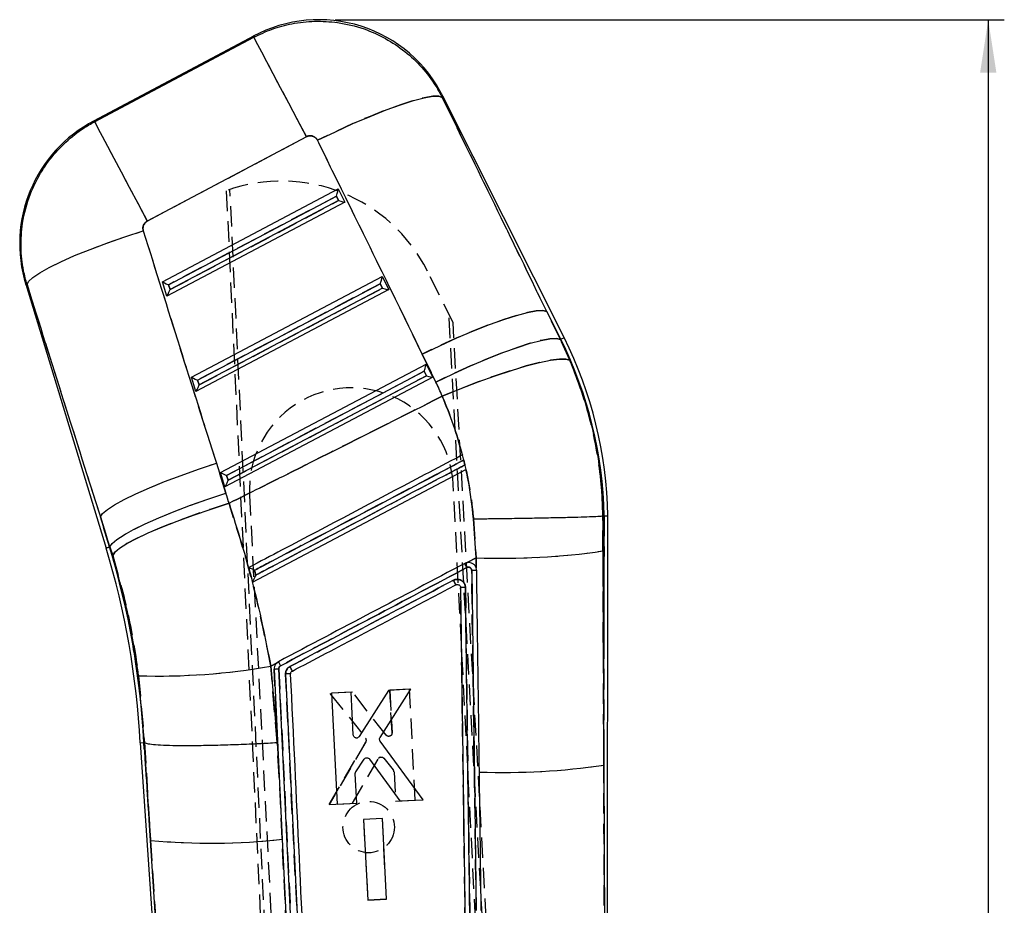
# Model space of a CAD drawing. Extents: x 37 to 375, y 36 to 279.
# Tile 7 of 16: x 111 to 172, y 223 to 278. Entities that reach past the tile are written whole.
import ezdxf

# ---------------------------------------------------------------- set-up
doc = ezdxf.new("R2010")
doc.units = 0
doc.linetypes.add('HIDDEN', pattern=[1.905, 1.27, -0.635])
doc.layers.get('0').update_dxf_attribs({"linetype": 'CONTINUOUS'})
doc.styles.add('SLDTEXTSTYLE0', font='TXT', dxfattribs={"width": 0.75})
doc.dimstyles.new('SLDDIMSTYLE0', dxfattribs={"dimtxt": 3.5, "dimasz": 3.302, "dimexe": 0, "dimexo": 0.0625, "dimgap": 0.875, "dimtad": 1, "dimdec": 0, "dimrnd": 1e-09, "dimzin": 12, "dimtxsty": 'SLDTEXTSTYLE0', "dimsah": 1, "dimcen": 0.09, "dimazin": 3, "dimtfac": 1, "dimtdec": 0, "dimtofl": 0, "dimtmove": 0, "dimatfit": 3, "dimtolj": 1, "dimtzin": 12})

# ---------------------------------------------------------------- blocks, each defined once
blk = doc.blocks.new('_D')
at = {"color": 179, "linetype": 'CONTINUOUS'}
for p, q in [((130.609, 278.5), (172.266, 278.5)), ((171.266, 278.5), (171.266, 71.087)), ((142.261, 71.087), (172.266, 71.087))]:
    blk.add_line(p, q, dxfattribs=at)
for points in [[(171.266, 278.5), (170.758, 275.198), (171.774, 275.198)], [(171.266, 71.087), (171.774, 74.389), (170.758, 74.389)]]:
    blk.add_solid(points, dxfattribs=at)
at = {"color": 179, "linetype": 'CONTINUOUS', "insert": (166.754, 187.196, 0.1), "char_height": 3.5, "attachment_point": 1, "rotation": 90, "style": 'SLDTEXTSTYLE0'}
blk.add_mtext('207', dxfattribs=at)

msp = doc.modelspace()

# ---------------------------------------------------------------- linework, layer by layer
at = {"color": 7, "linetype": 'CONTINUOUS'}
for p, q in [((125.56661, 277.493878), (115.565064, 272.189109)), ((115.638749, 272.151916), (125.545939, 277.406646)), ((144.860165, 258.727027), (137.319124, 273.743836)), ((128.825423, 271.223558), (118.918233, 265.968828)), ((119.864458, 262.204988), (130.80722, 267.971574)), ((130.80722, 267.971574), (131.218419, 267.15274)), ((120.24748, 262.0192), (130.692535, 267.523511)), ((130.831853, 267.246081), (120.339569, 261.716886)), ((130.692535, 267.523511), (130.831853, 267.246081)), ((131.218419, 267.15274), (120.136261, 261.312692)), ((121.671315, 256.273298), (133.540735, 262.528209)), ((133.540735, 262.528209), (133.951934, 261.709361)), ((111.354521, 262.053339), (116.354921, 245.637624)), ((120.136261, 261.312692), (119.864458, 262.204988)), ((120.339569, 261.716886), (120.24748, 262.0192)), ((133.951934, 261.709361), (121.943118, 255.380986)), ((122.054337, 256.08751), (133.42605, 262.080146)), ((133.565368, 261.802716), (122.146426, 255.785195)), ((133.42605, 262.080146), (133.565368, 261.802716)), ((143.784108, 260.353429), (144.63215, 258.612527)), ((144.653069, 258.623032), (143.784108, 260.353429)), ((144.653069, 258.623032), (144.63215, 258.612527)), ((144.63215, 258.612527), (145.223826, 257.319493)), ((136.882267, 255.964814), (136.034225, 257.705717)), ((123.478171, 250.341593), (136.27425, 257.08483)), ((136.27425, 257.08483), (136.68545, 256.265996)), ((121.943118, 255.380986), (121.671315, 256.273298)), ((136.68545, 256.265996), (123.749974, 249.449296)), ((123.861194, 250.155805), (136.159566, 256.636767)), ((136.298883, 256.359337), (123.953283, 249.85349)), ((136.159566, 256.636767), (136.298883, 256.359337)), ((122.146426, 255.785195), (122.054337, 256.08751)), ((138.542861, 251.434876), (138.539038, 251.432864)), ((138.765122, 250.518618), (138.542861, 251.434876)), ((123.224885, 250.911711), (123.815826, 249.05142)), ((138.692828, 250.80776), (138.619924, 251.112921)), ((123.749974, 249.449296), (123.478171, 250.341593)), ((123.953283, 249.85349), (123.861194, 250.155805)), ((125.47155, 243.516101), (138.758829, 250.51531)), ((138.758829, 250.51531), (138.765122, 250.518618)), ((138.765122, 250.518618), (138.763188, 250.517605)), ((147.282576, 247.641025), (147.282398, 247.64101)), ((147.282398, 247.64101), (147.286542, 245.45431)), ((147.351898, 247.641562), (147.282576, 247.641025)), ((147.336008, 232.135086), (147.351898, 247.641562)), ((147.53335, 198.565884), (147.583643, 247.64335)), ((116.598827, 245.711921), (116.007886, 247.572197)), ((116.007886, 247.572197), (116.576608, 245.705156)), ((139.390487, 245.025708), (139.22513, 247.455103)), ((116.576608, 245.705156), (116.598827, 245.711921)), ((116.768591, 245.170562), (116.598827, 245.711921)), ((147.286542, 245.45431), (147.336008, 232.135086)), ((138.828917, 244.72983), (138.682244, 244.679643)), ((139.390487, 245.025708), (138.828917, 244.72983)), ((139.390854, 244.416608), (139.390487, 245.025708)), ((139.114659, 244.249745), (139.400047, 223.097658)), ((139.390854, 244.416608), (139.377586, 244.447215)), ((139.426199, 244.238137), (139.390854, 244.416608)), ((138.425473, 243.171258), (138.959605, 202.970987)), ((126.956672, 238.473458), (126.607989, 238.289667)), ((126.607989, 238.289667), (127.006816, 233.541472)), ((126.814595, 238.097428), (127.131485, 231.448753)), ((128.578878, 207.357383), (127.111023, 238.129554)), ((127.533237, 237.80304), (129.217934, 202.465592)), ((118.742096, 233.535377), (118.382254, 237.69374)), ((131.606577, 236.66784), (130.38199, 236.605151)), ((130.38199, 236.605151), (130.737358, 229.713125)), ((131.743481, 234.013481), (131.606577, 236.66784)), ((133.929888, 236.786766), (132.118504, 233.915089)), ((133.409275, 233.855171), (135.332952, 236.858575)), ((135.332952, 236.858575), (133.929888, 236.786766)), ((118.479113, 233.519552), (120.970359, 197.360611)), ((118.479995, 233.519612), (118.710446, 233.53347)), ((118.710446, 233.53347), (118.742096, 233.535377)), ((118.710446, 233.53347), (119.12935, 227.453342)), ((118.742857, 233.535169), (118.742096, 233.535377)), ((119.12935, 227.453342), (118.742857, 233.535169)), ((127.006816, 233.541472), (127.131485, 231.448753)), ((136.097132, 229.98756), (133.416767, 233.62547)), ((131.900807, 231.717749), (132.414127, 232.503517)), ((132.749906, 232.511772), (134.642499, 229.913069)), ((147.336008, 232.135086), (147.449868, 198.639317)), ((127.131485, 231.448753), (127.318404, 227.522945)), ((131.962006, 229.775829), (131.868119, 231.596587)), ((134.642499, 229.913069), (136.097132, 229.98756)), ((130.737358, 229.713125), (131.962006, 229.775829)), ((133.556525, 228.824211), (132.382966, 228.764145)), ((132.382966, 228.764145), (132.642246, 223.735606)), ((133.815849, 223.795695), (133.556525, 228.824211)), ((121.049222, 197.442888), (119.12935, 227.453342)), ((127.318404, 227.522945), (127.949623, 214.243448)), ((132.642246, 223.735606), (133.815849, 223.795695))]:
    msp.add_line(p, q, dxfattribs=at)
at = {"color": 7, "linetype": 'HIDDEN'}
for p, q in [((125.545939, 277.406646), (115.638749, 272.151916)), ((118.918233, 265.968828), (128.825423, 271.223558)), ((123.839577, 267.862423), (127.344226, 193.305491)), ((127.598624, 193.318589), (124.067259, 267.941458)), ((130.692535, 267.523511), (120.24748, 262.0192)), ((120.339569, 261.716886), (130.831853, 267.246081)), ((130.831853, 267.246081), (130.692535, 267.523511)), ((137.956081, 259.673728), (136.355152, 262.864782)), ((120.24748, 262.0192), (120.339569, 261.716886)), ((133.42605, 262.080146), (122.054337, 256.08751)), ((122.146426, 255.785195), (133.565368, 261.802716)), ((133.565368, 261.802716), (133.42605, 262.080146)), ((141.361157, 194.02705), (137.692635, 260.198845)), ((143.784108, 260.353429), (144.653069, 258.623032)), ((144.63215, 258.612527), (143.784108, 260.353429)), ((141.615554, 194.04014), (137.956081, 259.673728)), ((144.653069, 258.623032), (144.63215, 258.612527)), ((145.223826, 257.319493), (144.63215, 258.612527)), ((136.034225, 257.705717), (136.882267, 255.964814)), ((136.159566, 256.636767), (123.861194, 250.155805)), ((123.953283, 249.85349), (136.298883, 256.359337)), ((136.298883, 256.359337), (136.159566, 256.636767)), ((122.054337, 256.08751), (122.146426, 255.785195)), ((123.815826, 249.05142), (123.224885, 250.911711)), ((138.619924, 251.112921), (138.692828, 250.80776)), ((138.698494, 250.810741), (138.624781, 251.115469)), ((123.861194, 250.155805), (123.953283, 249.85349)), ((140.821496, 193.999266), (137.965739, 249.580098)), ((125.282469, 248.928441), (128.13829, 193.346372)), ((147.286542, 245.45431), (147.282398, 247.64101)), ((147.351898, 247.641562), (147.336008, 232.135086)), ((116.576608, 245.705156), (116.007886, 247.572197)), ((116.007886, 247.572197), (116.598827, 245.711921)), ((139.22513, 247.455103), (139.390487, 245.025708)), ((116.576608, 245.705156), (116.598827, 245.711921)), ((116.598827, 245.711921), (116.768591, 245.170562)), ((147.336008, 232.135086), (147.286542, 245.45431)), ((138.682244, 244.679643), (138.843967, 244.73217)), ((138.828917, 244.72983), (139.390487, 245.025708)), ((139.390487, 245.025708), (139.390854, 244.416608)), ((139.400047, 223.097658), (139.114659, 244.249745)), ((125.47155, 243.516101), (125.471896, 243.51628)), ((126.607989, 238.289667), (126.956672, 238.473458)), ((126.955058, 238.471193), (127.084195, 238.570167)), ((127.006816, 233.541472), (126.607989, 238.289667)), ((127.949623, 214.243448), (126.814595, 238.097428)), ((127.111023, 238.129554), (128.578878, 207.357383)), ((129.217934, 202.465592), (127.533237, 237.80304)), ((118.382254, 237.69374), (118.742096, 233.535377)), ((131.695796, 236.671968), (130.29276, 236.599608)), ((130.29276, 236.599608), (132.514127, 233.809171)), ((133.79196, 234.001069), (131.695796, 236.671968)), ((135.243625, 236.854939), (134.019061, 236.791788)), ((134.019061, 236.791788), (134.154923, 234.137384)), ((134.154923, 234.137384), (134.019061, 236.791788)), ((135.596492, 229.962779), (135.243625, 236.854939)), ((119.12935, 227.453342), (118.710446, 233.53347)), ((118.742857, 233.535169), (119.12935, 227.453342)), ((127.131485, 231.448753), (127.006816, 233.541472)), ((132.530216, 233.579917), (130.236815, 229.686452)), ((130.236815, 229.686452), (132.530216, 233.579917)), ((131.691423, 229.761435), (133.307706, 232.540427)), ((133.642565, 232.566638), (134.233716, 231.837614)), ((134.278648, 231.720446), (134.371866, 229.899643)), ((147.449868, 198.639317), (147.336008, 232.135086)), ((134.371866, 229.899643), (135.596492, 229.962779)), ((130.236815, 229.686452), (131.691423, 229.761435)), ((133.557468, 228.82448), (132.383932, 228.763966)), ((132.383932, 228.763966), (132.641347, 223.735353)), ((133.814928, 223.795859), (133.557468, 228.82448)), ((119.12935, 227.453342), (121.049222, 197.442888)), ((132.641347, 223.735353), (133.814928, 223.795859)), ((133.814928, 223.795859), (132.641347, 223.735353))]:
    msp.add_line(p, q, dxfattribs=at)
at = {"color": 8, "linetype": 'CONTINUOUS', "flags": 128}
for points in [[(125.545939, 277.406646), (125.564313, 277.484192), (125.56661, 277.493878)], [(137.319124, 273.743836), (137.315161, 273.734061), (137.283463, 273.65586)], [(115.565064, 272.189109), (115.573252, 272.184966), (115.638749, 272.151916)], [(111.436513, 262.026159), (111.363633, 262.050329), (111.354521, 262.053339)], [(144.653069, 258.623032), (144.743642, 258.66851), (144.808367, 258.70101), (144.847214, 258.72053), (144.860165, 258.727027)], [(116.354921, 245.637624), (116.368785, 245.641841), (116.410369, 245.654522), (116.479654, 245.675622), (116.576608, 245.705156)]]:
    msp.add_lwpolyline(points, dxfattribs=at)
at = {"color": 7, "linetype": 'HIDDEN', "flags": 128}
for points in [[(125.56661, 277.493878), (125.564313, 277.484192), (125.545939, 277.406646)], [(125.545939, 277.406646), (125.618394, 277.270047), (125.779136, 276.966987), (126.02436, 276.504634), (126.348258, 275.89397), (126.743159, 275.149433), (127.199711, 274.288653), (127.707103, 273.332028), (128.253319, 272.302194), (128.825423, 271.223558)], [(137.283463, 273.65586), (137.070465, 273.738174), (136.693986, 273.734017), (136.162777, 273.643447), (135.48918, 273.468582), (134.68885, 273.213504), (133.780385, 272.884114), (132.784895, 272.488071), (131.725515, 272.034599), (130.626863, 271.534218), (129.51447, 270.998551)], [(137.283463, 273.65586), (137.315161, 273.734061), (137.319124, 273.743836)], [(115.638749, 272.151916), (115.573252, 272.184966), (115.565064, 272.189109)], [(115.638749, 272.151916), (115.711204, 272.015317), (115.871947, 271.712257), (116.11717, 271.249904), (116.441068, 270.639239), (116.835969, 269.894703), (117.292522, 269.033922), (117.799914, 268.077297), (118.34613, 267.047463), (118.918233, 265.968828)], [(111.436513, 262.026159), (111.530937, 262.225582), (111.796789, 262.473403), (112.228125, 262.76408), (112.815295, 263.091101), (113.545166, 263.447179), (114.401412, 263.824327), (115.364883, 264.214127), (116.414027, 264.607845), (117.525377, 264.996676), (118.674075, 265.371932)], [(111.354521, 262.053339), (111.363633, 262.050329), (111.436513, 262.026159)], [(143.784108, 260.353429), (143.537263, 260.414479), (143.136233, 260.394005), (142.589879, 260.292484), (141.910262, 260.11215), (141.112391, 259.856967), (140.213887, 259.532584), (139.234589, 259.146167), (138.196125, 258.706255), (137.121426, 258.222534), (136.034225, 257.705717)], [(144.63215, 258.612527), (144.385305, 258.673577), (143.984275, 258.653103), (143.43792, 258.551581), (142.758304, 258.371232), (141.960433, 258.116065), (141.061928, 257.791681), (140.082631, 257.405264), (139.044167, 256.965337), (137.969468, 256.481631), (136.882267, 255.964814)], [(145.223826, 257.319493), (144.979339, 257.39394), (144.574745, 257.394893), (144.019071, 257.32234), (143.324716, 257.177888), (142.50717, 256.964771), (141.58467, 256.687729), (140.577803, 256.352959), (139.509028, 255.967913), (138.402193, 255.541189), (137.281991, 255.082322)], [(116.007886, 247.572197), (116.14096, 247.779606), (116.435454, 248.032628), (116.885117, 248.325912), (117.480406, 248.653246), (118.208685, 249.007641), (119.054495, 249.381615), (119.999884, 249.767212), (121.024786, 250.156237), (122.107446, 250.540463), (123.224885, 250.911711)], [(116.598827, 245.711921), (116.731901, 245.91933), (117.026394, 246.172352), (117.476058, 246.465637), (118.071347, 246.79297), (118.799626, 247.147365), (119.645436, 247.521339), (120.590825, 247.906937), (121.615727, 248.295961), (122.698387, 248.680188), (123.815826, 249.05142)], [(124.011458, 248.423411), (122.891302, 248.064934), (121.805909, 247.693254), (120.778271, 247.316225), (119.830156, 246.941833), (118.981646, 246.578021), (118.250713, 246.232493), (117.65284, 245.912565), (117.200692, 245.625002), (116.903847, 245.375915), (116.768591, 245.170562)], [(116.576608, 245.705156), (116.479654, 245.675622), (116.410369, 245.654522), (116.368785, 245.641841), (116.354921, 245.637624)]]:
    msp.add_lwpolyline(points, dxfattribs=at)
at = {"color": 7, "linetype": 'CONTINUOUS', "flags": 128}
for points in [[(125.545939, 277.406646), (125.618394, 277.270047), (125.779136, 276.966987), (126.02436, 276.504634), (126.348258, 275.89397), (126.743159, 275.149433), (127.199711, 274.288653), (127.707103, 273.332028), (128.253319, 272.302194), (128.825423, 271.223558)], [(129.51447, 270.998551), (130.626863, 271.534218), (131.725515, 272.034599), (132.784895, 272.488071), (133.780385, 272.884114), (134.68885, 273.213504), (135.48918, 273.468582), (136.162777, 273.643447), (136.693986, 273.734017), (137.070465, 273.738174), (137.283463, 273.65586)], [(115.638749, 272.151916), (115.711204, 272.015317), (115.871947, 271.712257), (116.11717, 271.249904), (116.441068, 270.639239), (116.835969, 269.894703), (117.292522, 269.033922), (117.799914, 268.077297), (118.34613, 267.047463), (118.918233, 265.968828)], [(111.436513, 262.026159), (111.530937, 262.225582), (111.796789, 262.473403), (112.228125, 262.76408), (112.815295, 263.091101), (113.545166, 263.447179), (114.401412, 263.824327), (115.364883, 264.214127), (116.414027, 264.607845), (117.525377, 264.996676), (118.674075, 265.371932)], [(136.034225, 257.705717), (137.121426, 258.222534), (138.196125, 258.706255), (139.234589, 259.146167), (140.213887, 259.532584), (141.112391, 259.856967), (141.910262, 260.11215), (142.589879, 260.292484), (143.136233, 260.394005), (143.537263, 260.414479), (143.784108, 260.353429)], [(136.882267, 255.964814), (137.969468, 256.481631), (139.044167, 256.965337), (140.082631, 257.405264), (141.061928, 257.791681), (141.960433, 258.116065), (142.758304, 258.371232), (143.43792, 258.551581), (143.984275, 258.653103), (144.385305, 258.673577), (144.63215, 258.612527)], [(137.281991, 255.082322), (138.402193, 255.541189), (139.509028, 255.967913), (140.577803, 256.352959), (141.58467, 256.687729), (142.50717, 256.964771), (143.324716, 257.177888), (144.019071, 257.32234), (144.574745, 257.394893), (144.979339, 257.39394), (145.223826, 257.319493)], [(116.007886, 247.572197), (116.14096, 247.779606), (116.435454, 248.032628), (116.885117, 248.325912), (117.480406, 248.653246), (118.208685, 249.007641), (119.054495, 249.381615), (119.999884, 249.767212), (121.024786, 250.156237), (122.107446, 250.540463), (123.224885, 250.911711)], [(116.598827, 245.711921), (116.731901, 245.91933), (117.026394, 246.172352), (117.476058, 246.465637), (118.071347, 246.79297), (118.799626, 247.147365), (119.645436, 247.521339), (120.590825, 247.906937), (121.615727, 248.295961), (122.698387, 248.680188), (123.815826, 249.05142)], [(116.768591, 245.170562), (116.903847, 245.375915), (117.200692, 245.625002), (117.65284, 245.912565), (118.250713, 246.232493), (118.981646, 246.578021), (119.830156, 246.941833), (120.778271, 247.316225), (121.805909, 247.693254), (122.891302, 248.064934), (124.011458, 248.423411)]]:
    msp.add_lwpolyline(points, dxfattribs=at)
at = {"color": 7, "linetype": 'HIDDEN'}
msp.add_circle((132.701668, 228.281936), 1.6, dxfattribs=at)
at = {"color": 7, "linetype": 'CONTINUOUS'}
for centre, radius, start, end in [((129.609167, 269.872103), 8.6275, 26.29784259, 118.32987397), ((119.607621, 264.567326), 8.6275, 117.58432652, 197.22843402), ((121.945925, 247.220106), 25.641212, 0.94586404, 26.6645875), ((121.945925, 247.220106), 25.409469, 0.95038146, 26.6645875), ((68.061934, 230.927075), 50.483788, 2.94311876, 16.94128484), ((68.061934, 230.927075), 50.715531, 2.94587368, 16.94128484), ((140.932944, 289.557374), 44.558371, 268.01622087, 278.1977719), ((123.025316, 236.262962), 17.775825, 27.33739705, 28.26110029), ((119.573229, 278.323323), 40.647035, 268.32096902, 279.96633114), ((127.675216, 236.426455), 1.383888, 82.95553916, 95.88860065), ((111.840988, 229.737193), 18.102415, 27.12024529, 28.14343966), ((141.072181, 274.9396), 43.260397, 268.04213711, 278.32532591), ((122.874787, 268.559675), 41.276614, 264.7938239, 276.18013006)]:
    msp.add_arc(centre, radius, start, end, dxfattribs=at)
at = {"color": 7, "linetype": 'HIDDEN'}
for centre, radius, start, end in [((127.282076, 258.313274), 10.150712, 26.64064791, 109.82440793), ((121.945925, 247.220106), 25.409469, 0.95038146, 26.6645875), ((131.624104, 249.254271), 6.35, 2.94128484, 182.94128484), ((68.061934, 230.927075), 50.715531, 2.94587368, 16.94128484), ((140.932944, 289.557374), 44.558371, 268.01622087, 278.1977719), ((-49.063546, 145.533682), 212.316753, 27.76058142, 27.83791592), ((119.573229, 278.323323), 40.647035, 268.32096902, 279.96633114), ((127.675056, 236.417144), 1.393134, 82.99589212, 95.84277049), ((111.349943, 229.520958), 18.638069, 27.02375746, 28.0175712), ((132.350715, 233.682512), 0.206754, 330.2489732, 37.77974747), ((133.484918, 232.43574), 0.205824, 110.33705932, 149.42788177), ((134.076469, 231.710106), 0.202444, 2.92795765, 39.03648188), ((141.072181, 274.9396), 43.260397, 268.04213711, 278.32532591), ((122.874787, 268.559675), 41.276614, 264.7938239, 276.18013006)]:
    msp.add_arc(centre, radius, start, end, dxfattribs=at)
at = {"color": 7, "linetype": 'CONTINUOUS'}
for centre, major_axis, ratio, start_param, end_param in [((75.15846, 261.821855), (-171.193143, 341.333352), 0.159482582, 4.6282833, 4.667138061), ((74.637393, 262.804267), (-171.217041, 341.321352), 0.138218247, 4.628262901, 4.667117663), ((130.672995, 267.560349), (0.132433, 0.413134), 0.068966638, 4.645223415, 6.206597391), ((130.812313, 267.282919), (0.405196, -0.129888), 0.068599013, 4.782605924, 6.216019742), ((160.667336, 308.434175), (-112.007131, 372.572191), 0.135617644, 1.645791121, 1.684931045), ((133.40651, 262.11698), (0.132433, 0.413134), 0.068966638, 4.645223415, 6.206597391), ((161.188403, 307.451763), (-111.788665, 372.638699), 0.156481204, 1.645959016, 1.68509894), ((120.22794, 262.056043), (0.364064, -0.151808), 0.067363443, 3.232773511, 4.794147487), ((120.320029, 261.753725), (0.183327, 0.439653), 0.06773113, 3.223351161, 4.656764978), ((133.545828, 261.83955), (0.405196, -0.129888), 0.068599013, 4.782605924, 6.216019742), ((136.140025, 256.673611), (0.132433, 0.413134), 0.068966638, 4.645223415, 6.206597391), ((122.034797, 256.124346), (0.364064, -0.151808), 0.067363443, 3.232773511, 4.794147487), ((136.279343, 256.396182), (0.405196, -0.129888), 0.068599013, 4.782605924, 6.216019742), ((122.126886, 255.822028), (0.183327, 0.439653), 0.06773113, 3.223351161, 4.656764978), ((121.326785, 248.387423), (-8.108146, 15.286976), 0.999926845, 4.622021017, 4.678015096), ((123.841654, 250.19265), (0.364064, -0.151808), 0.067363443, 3.232773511, 4.794147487), ((123.933743, 249.890332), (0.183327, 0.439653), 0.06773113, 3.223351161, 4.656764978), ((67.87356, 231.282232), (-27.50517, 51.857834), 0.999926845, 4.521084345, 4.532290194)]:
    msp.add_ellipse(centre, major_axis=major_axis, ratio=ratio, start_param=start_param, end_param=end_param, dxfattribs=at)
at = {"color": 7, "linetype": 'HIDDEN'}
for centre, major_axis, ratio, start_param, end_param in [((75.15846, 261.821855), (-171.193143, 341.333352), 0.159482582, 4.6282833, 4.667138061), ((74.637393, 262.804267), (-171.217041, 341.321352), 0.138218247, 4.628262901, 4.667117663), ((160.667336, 308.434175), (-112.007131, 372.572191), 0.135617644, 1.645791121, 1.684931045), ((161.188403, 307.451763), (-111.788665, 372.638699), 0.156481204, 1.645959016, 1.68509894), ((121.326785, 248.387423), (-8.108146, 15.286976), 0.999926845, 4.622021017, 4.678015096), ((67.87356, 231.282232), (-27.50517, 51.857834), 0.999926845, 4.521084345, 4.532290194)]:
    msp.add_ellipse(centre, major_axis=major_axis, ratio=ratio, start_param=start_param, end_param=end_param, dxfattribs=at)
at = {"color": 7, "linetype": 'CONTINUOUS'}
for points, knots in [([(125.545939, 277.406646), (125.926632, 277.587031), (126.688017, 277.947802), (127.967885, 278.286813), (129.337114, 278.438722), (130.859032, 278.354702), (132.354199, 277.993943), (133.7635, 277.362445), (134.981134, 276.55312), (136.036841, 275.548856), (136.794687, 274.560397), (137.153838, 273.895746), (137.283463, 273.65586)], [0, 0, 0, 0, 0.0921147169, 0.1842291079, 0.2883928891, 0.3925567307, 0.5163433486, 0.6226842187, 0.7290251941, 0.8346788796, 0.9403322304, 1, 1, 1, 1]), ([(111.436513, 262.026159), (111.359654, 262.310564), (111.153862, 263.072069), (111.028191, 264.356862), (111.1297, 265.977421), (111.547647, 267.538002), (112.246267, 268.966201), (113.079592, 270.139107), (114.099758, 271.153279), (114.987781, 271.793186), (115.522485, 272.087846), (115.638749, 272.151916)], [0, 0, 0, 0, 0.07445761, 0.199363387, 0.324269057, 0.483491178, 0.604086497, 0.724681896, 0.845549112, 0.966416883, 1, 1, 1, 1]), ([(129.51447, 270.998551), (129.50689, 271.012829), (129.472637, 271.077359), (129.384329, 271.176681), (129.253564, 271.250628), (129.111222, 271.285499), (128.96875, 271.284473), (128.871205, 271.243016), (128.825423, 271.223558)], [0, 0, 0, 0, 0.060460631, 0.273248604, 0.486138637, 0.609926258, 0.816921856, 1, 1, 1, 1]), ([(118.918233, 265.968828), (118.911382, 265.965061), (118.855426, 265.934292), (118.76212, 265.854808), (118.684998, 265.723976), (118.646947, 265.576902), (118.649228, 265.461426), (118.669415, 265.388719), (118.674075, 265.371932)], [0, 0, 0, 0, 0.033514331, 0.273754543, 0.513948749, 0.673695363, 0.924658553, 1, 1, 1, 1]), ([(145.223826, 257.319493), (145.621272, 256.271616), (146.423573, 254.156323), (147.105788, 250.888227), (147.225311, 248.692856), (147.282576, 247.641025)], [0, 0, 0, 0, 0.338341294, 0.682990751, 1, 1, 1, 1]), ([(124.011458, 248.423411), (125.303186, 249.068936), (129.730318, 251.281342), (134.151091, 253.506448), (137.281991, 255.082322)], [0, 0, 0, 0, 0.2917753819, 1, 1, 1, 1]), ([(138.539038, 251.432864), (138.364749, 252.052656), (138.014875, 253.296849), (137.526888, 254.485697), (137.281991, 255.082322)], [0, 0, 0, 0, 0.49814825, 1, 1, 1, 1]), ([(138.539038, 251.432864), (138.389288, 251.353982), (137.521118, 250.896666), (133.779247, 248.925645), (129.494303, 246.668553), (125.927793, 244.789872), (125.234969, 244.424923)], [0, 0, 0, 0, 0.033767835, 0.19576849, 0.843771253, 1, 1, 1, 1]), ([(125.59797, 244.255437), (125.777588, 244.350019), (126.67568, 244.822934), (130.44762, 246.809272), (134.608663, 249.000502), (138.051217, 250.813427), (138.619924, 251.112921)], [0, 0, 0, 0, 0.041379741, 0.206899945, 0.868980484, 1, 1, 1, 1]), ([(138.692828, 250.80776), (138.513213, 250.713173), (137.615131, 250.240233), (133.843227, 248.253822), (129.683972, 246.063569), (126.243192, 244.251657), (125.676281, 243.953122)], [0, 0, 0, 0, 0.041396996, 0.206986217, 0.869341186, 1, 1, 1, 1]), ([(139.22513, 247.455103), (139.134554, 248.261199), (139.019122, 249.288498), (138.804947, 250.29795), (138.758829, 250.51531)], [0, 0, 0, 0, 0.7846745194, 1, 1, 1, 1]), ([(124.011458, 248.423411), (124.53055, 246.774991), (125.576686, 243.452903), (126.262484, 240.019444), (126.607989, 238.289667)], [0, 0, 0, 0, 0.496200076, 1, 1, 1, 1]), ([(139.22513, 247.455103), (139.271058, 247.455614), (139.623182, 247.459525), (140.430767, 247.469076), (141.625437, 247.485409), (142.899065, 247.505738), (144.065494, 247.527671), (145.096116, 247.550594), (145.95695, 247.574029), (146.625242, 247.597289), (147.09506, 247.620023), (147.219952, 247.634014), (147.282398, 247.64101)], [0, 0, 0, 0, 0.011482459, 0.088035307, 0.202035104, 0.316034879, 0.430030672, 0.544026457, 0.658019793, 0.77201308, 0.88600656, 1, 1, 1, 1]), ([(147.351898, 247.641562), (147.50576, 247.643109), (147.66021, 247.644661), (147.583054, 247.643355), (147.58276, 247.64335)], [0, 0, 0, 0, 0.996187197, 1, 1, 1, 1]), ([(118.382254, 237.69374), (118.194496, 238.948605), (117.81516, 241.483865), (117.119782, 243.933441), (116.768591, 245.170562)], [0, 0, 0, 0, 0.494965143, 1, 1, 1, 1]), ([(138.682245, 244.679643), (136.749245, 243.661375), (132.883246, 241.624838), (129.017212, 239.588391), (127.084195, 238.570167)], [0, 0, 0, 0, 0.499999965, 1, 1, 1, 1]), ([(139.377586, 244.447215), (139.356808, 244.4839), (139.307863, 244.57032), (139.185172, 244.673004), (139.02404, 244.736595), (138.899847, 244.741463), (138.8363, 244.731041), (138.828917, 244.72983)], [0, 0, 0, 0, 0.190717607, 0.449267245, 0.707736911, 0.966041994, 1, 1, 1, 1]), ([(125.234969, 244.424923), (125.283604, 244.238089), (125.362442, 243.93523), (125.441328, 243.632194), (125.47155, 243.516101)], [0, 0, 0, 0, 0.616897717, 1, 1, 1, 1]), ([(125.59797, 244.255437), (125.596884, 244.255914), (125.551388, 244.275873), (125.463793, 244.314831), (125.358328, 244.362961), (125.287438, 244.396561), (125.245001, 244.417743), (125.238251, 244.422574), (125.234969, 244.424923)], [0, 0, 0, 0, 0.006561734, 0.274713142, 0.524346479, 0.693234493, 0.850840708, 1, 1, 1, 1]), ([(125.676281, 243.953122), (125.675799, 243.952039), (125.65611, 243.907791), (125.610183, 243.805102), (125.54908, 243.671566), (125.504119, 243.576617), (125.479441, 243.527078), (125.474417, 243.519889), (125.471896, 243.51628)], [0, 0, 0, 0, 0.005761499, 0.235428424, 0.548329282, 0.748196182, 0.873604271, 1, 1, 1, 1]), ([(125.676281, 243.953122), (125.668003, 243.985081), (125.641898, 244.085864), (125.615796, 244.186626), (125.59797, 244.255437)], [0, 0, 0, 0, 0.317103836, 1, 1, 1, 1]), ([(127.219911, 238.319574), (129.133321, 239.327148), (132.998684, 241.362592), (136.863977, 243.398194), (138.815895, 244.426144)], [0, 0, 0, 0, 0.495014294, 1, 1, 1, 1]), ([(138.815893, 244.426144), (138.838364, 244.435182), (138.882232, 244.452826), (138.953681, 244.44895), (139.018459, 244.423847), (139.070874, 244.378325), (139.106841, 244.318114), (139.112051, 244.272516), (139.114652, 244.249745)], [0, 0, 0, 0, 0.1737710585, 0.339233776, 0.5045717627, 0.6698439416, 0.8351153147, 1, 1, 1, 1]), ([(139.426208, 244.237973), (139.421089, 244.239955), (139.410517, 244.24405), (139.339639, 244.248508), (139.236379, 244.25091), (139.155231, 244.250232), (139.114657, 244.249894)], [0, 0, 0, 0, 0.238339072, 0.492226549, 0.746113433, 1, 1, 1, 1]), ([(139.594211, 231.704457), (139.592113, 231.86154), (139.579192, 232.829338), (139.53121, 236.419345), (139.477302, 240.440156), (139.434114, 243.650275), (139.426206, 244.238137)], [0, 0, 0, 0, 0.037599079, 0.231650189, 0.859294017, 1, 1, 1, 1]), ([(137.979596, 243.634788), (136.283661, 242.741653), (132.891536, 240.955248), (129.49936, 239.16896), (127.803145, 238.27575)], [0, 0, 0, 0, 0.4999626, 1, 1, 1, 1]), ([(127.953075, 237.989349), (128.112143, 238.073139), (128.989627, 238.535354), (132.38101, 240.32175), (135.613304, 242.024414), (138.127186, 243.348641)], [0, 0, 0, 0, 0.046903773, 0.258739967, 1, 1, 1, 1]), ([(138.722849, 243.19203), (138.722834, 243.192875), (138.721757, 243.25068), (138.699485, 243.365901), (138.614483, 243.511294), (138.508546, 243.604208), (138.384995, 243.66846), (138.241796, 243.700429), (138.092009, 243.684916), (138.009695, 243.64821), (137.979596, 243.634788)], [0, 0, 0, 0, 0.002461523, 0.168513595, 0.334544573, 0.484596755, 0.572482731, 0.738422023, 0.90435059, 1, 1, 1, 1]), ([(137.979596, 243.634788), (137.985001, 243.624404), (137.998148, 243.599146), (138.026822, 243.543964), (138.06377, 243.472686), (138.099204, 243.403976), (138.121596, 243.360184), (138.125449, 243.352228), (138.127186, 243.348641)], [0, 0, 0, 0, 0.073722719, 0.179308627, 0.394098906, 0.608902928, 0.823704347, 1, 1, 1, 1]), ([(138.127186, 243.348641), (138.147276, 243.356716), (138.189966, 243.373873), (138.260698, 243.371384), (138.326801, 243.346097), (138.380638, 243.301935), (138.401132, 243.261767), (138.411129, 243.242173)], [0, 0, 0, 0, 0.189481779, 0.402613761, 0.604830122, 0.807227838, 1, 1, 1, 1]), ([(138.411129, 243.242173), (138.411665, 243.240799), (138.420444, 243.218302), (138.423037, 243.194039), (138.425471, 243.171258)], [0, 0, 0, 0, 0.061061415, 1, 1, 1, 1]), ([(138.722849, 243.19203), (138.683641, 243.191159), (138.605223, 243.189416), (138.507137, 243.184071), (138.438721, 243.177577), (138.429893, 243.173066), (138.425479, 243.170811)], [0, 0, 0, 0, 0.249999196, 0.49999941, 0.749998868, 1, 1, 1, 1]), ([(139.262027, 202.991275), (139.173024, 209.685858), (138.994873, 223.085916), (138.813573, 236.486361), (138.722849, 243.19203)], [0, 0, 0, 0, 0.499593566, 1, 1, 1, 1]), ([(126.956672, 238.473458), (126.924903, 238.433933), (126.857095, 238.349568), (126.81589, 238.213804), (126.81492, 238.127036), (126.814589, 238.097428)], [0, 0, 0, 0, 0.367371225, 0.784127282, 1, 1, 1, 1]), ([(127.084195, 238.570167), (127.040059, 238.54198), (126.994672, 238.512994), (126.957691, 238.474519), (126.956672, 238.473458)], [0, 0, 0, 0, 0.972439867, 1, 1, 1, 1]), ([(127.084195, 238.570167), (127.085937, 238.567282), (127.089421, 238.561511), (127.114528, 238.515381), (127.151136, 238.447394), (127.183665, 238.386612), (127.206766, 238.343373), (127.214254, 238.329359), (127.219578, 238.319395)], [0, 0, 0, 0, 0.223823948, 0.447647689, 0.67148367, 0.895310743, 0.925567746, 1, 1, 1, 1]), ([(126.814556, 238.098262), (126.817835, 238.100475), (126.824395, 238.1049), (126.876637, 238.112659), (126.953615, 238.120225), (127.025729, 238.125143), (127.078975, 238.128074), (127.099065, 238.129002), (127.111023, 238.129554)], [0, 0, 0, 0, 0.2178538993, 0.4357055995, 0.653560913, 0.8714165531, 0.923467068, 1, 1, 1, 1]), ([(127.111023, 238.129554), (127.111546, 238.145931), (127.11281, 238.18554), (127.136901, 238.24493), (127.176173, 238.29253), (127.207929, 238.312166), (127.219909, 238.319574)], [0, 0, 0, 0, 0.212914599, 0.51497906, 0.81702231, 1, 1, 1, 1]), ([(127.803146, 238.27575), (127.780959, 238.262682), (127.709676, 238.220694), (127.612702, 238.116512), (127.539898, 237.963686), (127.535381, 237.854757), (127.533236, 237.80304)], [0, 0, 0, 0, 0.134628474, 0.432553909, 0.730594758, 1, 1, 1, 1]), ([(127.844936, 237.799896), (127.846006, 237.822175), (127.848206, 237.867958), (127.880059, 237.930419), (127.919093, 237.969745), (127.945968, 237.985249), (127.953075, 237.989349)], [0, 0, 0, 0, 0.289429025, 0.594781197, 0.892831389, 1, 1, 1, 1]), ([(129.52441, 202.46221), (129.518176, 202.593834), (129.473595, 203.535089), (129.275569, 207.714862), (128.723178, 219.362523), (128.206926, 230.20045), (127.844936, 237.799896)], [0, 0, 0, 0, 0.011174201, 0.079907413, 0.354840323, 1, 1, 1, 1]), ([(118.742857, 233.535169), (118.807023, 233.511203), (118.935353, 233.463271), (119.409662, 233.410683), (120.081769, 233.374824), (120.945624, 233.357253), (121.978368, 233.358967), (123.145967, 233.37925), (124.419837, 233.418271), (125.673441, 233.470722), (126.544649, 233.515423), (126.959066, 233.538781), (127.006816, 233.541472)], [0, 0, 0, 0, 0.112227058, 0.224454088, 0.336681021, 0.448907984, 0.561137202, 0.673366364, 0.785599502, 0.897832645, 0.988227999, 1, 1, 1, 1]), ([(131.906736, 233.824505), (131.884728, 233.831203), (131.840713, 233.844599), (131.788261, 233.890963), (131.752753, 233.948987), (131.746481, 233.99261), (131.743481, 234.013481)], [0, 0, 0, 0, 0.255024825, 0.510049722, 0.76558772, 1, 1, 1, 1]), ([(132.118504, 233.915089), (132.104386, 233.896963), (132.076152, 233.860713), (132.014122, 233.828281), (131.955275, 233.817606), (131.919732, 233.822658), (131.906736, 233.824505)], [0, 0, 0, 0, 0.279870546, 0.55971528, 0.83901332, 1, 1, 1, 1]), ([(133.416767, 233.62547), (133.40505, 233.645743), (133.381618, 233.68629), (133.374769, 233.757334), (133.386939, 233.81498), (133.403755, 233.84524), (133.409275, 233.855171)], [0, 0, 0, 0, 0.286668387, 0.573322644, 0.859961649, 1, 1, 1, 1]), ([(132.414127, 232.503517), (132.429297, 232.521631), (132.45964, 232.557859), (132.524565, 232.588955), (132.585668, 232.597827), (132.622227, 232.591222), (132.635735, 232.588781)], [0, 0, 0, 0, 0.279094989, 0.558206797, 0.836773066, 1, 1, 1, 1]), ([(132.635735, 232.588781), (132.65785, 232.580962), (132.702558, 232.565154), (132.734012, 232.529692), (132.749907, 232.511772)], [0, 0, 0, 0, 0.494657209, 1, 1, 1, 1]), ([(131.868119, 231.596587), (131.868935, 231.619622), (131.870459, 231.662634), (131.891182, 231.700269), (131.900807, 231.717749)], [0, 0, 0, 0, 0.535544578, 1, 1, 1, 1]), ([(139.708936, 223.085715), (139.706277, 223.286088), (139.692856, 224.297161), (139.658524, 226.880659), (139.622925, 229.553204), (139.598073, 231.415051), (139.594211, 231.704457)], [0, 0, 0, 0, 0.069746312, 0.351936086, 0.899264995, 1, 1, 1, 1])]:
    msp.add_open_spline(points, degree=3, knots=knots, dxfattribs=at)
at = {"color": 7, "linetype": 'HIDDEN'}
for points, knots in [([(128.825423, 271.223558), (128.849295, 271.234802), (128.92403, 271.270004), (129.064266, 271.291424), (129.214042, 271.265307), (129.350721, 271.19826), (129.451038, 271.109654), (129.497208, 271.028786), (129.51447, 270.998551)], [0, 0, 0, 0, 0.097614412, 0.305596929, 0.513518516, 0.652644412, 0.870130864, 1, 1, 1, 1]), ([(118.674075, 265.371932), (118.66252, 265.426694), (118.639148, 265.537453), (118.67077, 265.684576), (118.73631, 265.815426), (118.817595, 265.908212), (118.89192, 265.952979), (118.918233, 265.968828)], [0, 0, 0, 0, 0.239977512, 0.485362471, 0.628841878, 0.868603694, 1, 1, 1, 1]), ([(147.282576, 247.641025), (147.261385, 248.207221), (147.189397, 250.130564), (146.744533, 252.729548), (145.994571, 255.37851), (145.480742, 256.672497), (145.223826, 257.319493)], [0, 0, 0, 0, 0.170579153, 0.57945038, 0.789724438, 1, 1, 1, 1]), ([(137.281991, 255.082322), (134.151091, 253.506448), (129.730318, 251.281342), (125.303186, 249.068936), (124.011458, 248.423411)], [0, 0, 0, 0, 0.7082246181, 1, 1, 1, 1]), ([(137.281991, 255.082322), (137.525166, 254.490123), (138.013305, 253.301365), (138.363366, 252.057218), (138.539038, 251.432864)], [0, 0, 0, 0, 0.498166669, 1, 1, 1, 1]), ([(138.619924, 251.112921), (138.440309, 251.018328), (137.542238, 250.545367), (133.770293, 248.559027), (129.609281, 246.367746), (126.166683, 244.554914), (125.59797, 244.255437)], [0, 0, 0, 0, 0.04138034, 0.206900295, 0.868980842, 1, 1, 1, 1]), ([(125.676281, 243.953122), (125.855898, 244.04771), (126.753981, 244.520647), (130.52594, 246.506948), (134.685172, 248.69724), (138.125923, 250.509215), (138.692828, 250.80776)], [0, 0, 0, 0, 0.041397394, 0.206986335, 0.869341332, 1, 1, 1, 1]), ([(138.758829, 250.51531), (138.878288, 249.917354), (139.08066, 248.904366), (139.183142, 247.876309), (139.22513, 247.455103)], [0, 0, 0, 0, 0.590290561, 1, 1, 1, 1]), ([(126.607989, 238.289667), (126.268152, 239.993547), (125.583355, 243.427), (124.538031, 246.749652), (124.011458, 248.423411)], [0, 0, 0, 0, 0.496258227, 1, 1, 1, 1]), ([(116.768591, 245.170562), (117.113176, 243.958759), (117.809536, 241.509868), (118.190038, 238.974509), (118.382254, 237.69374)], [0, 0, 0, 0, 0.494837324, 1, 1, 1, 1]), ([(125.59797, 244.255437), (125.615796, 244.186626), (125.641898, 244.085864), (125.668003, 243.985081), (125.676281, 243.953122)], [0, 0, 0, 0, 0.682896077, 1, 1, 1, 1]), ([(138.815895, 244.426144), (136.863977, 243.398194), (132.998684, 241.362592), (129.133321, 239.327148), (127.219911, 238.319574)], [0, 0, 0, 0, 0.5049857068, 1, 1, 1, 1]), ([(139.114652, 244.249745), (139.111908, 244.273194), (139.106492, 244.319484), (139.069514, 244.379955), (139.016577, 244.42498), (138.951261, 244.449508), (138.88048, 244.452408), (138.837417, 244.434897), (138.815893, 244.426144)], [0, 0, 0, 0, 0.169739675, 0.335063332, 0.500552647, 0.666167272, 0.833144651, 1, 1, 1, 1]), ([(139.426204, 244.237824), (139.421085, 244.239844), (139.410513, 244.244016), (139.339632, 244.248442), (139.236373, 244.250853), (139.155225, 244.250114), (139.114652, 244.249745)], [0, 0, 0, 0, 0.238342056, 0.492226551, 0.746115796, 1, 1, 1, 1]), ([(127.803697, 238.276048), (129.499728, 239.169158), (132.891721, 240.955343), (136.283661, 242.741652), (137.979596, 243.634788)], [0, 0, 0, 0, 0.500010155, 1, 1, 1, 1]), ([(137.979596, 243.634788), (137.989999, 243.639893), (138.051587, 243.670111), (138.176625, 243.700024), (138.344315, 243.684081), (138.466161, 243.629904), (138.57184, 243.551954), (138.661113, 243.445378), (138.714719, 243.308337), (138.720775, 243.221709), (138.722849, 243.19203)], [0, 0, 0, 0, 0.033717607, 0.199624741, 0.365598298, 0.515639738, 0.581405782, 0.747451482, 0.913477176, 1, 1, 1, 1]), ([(138.127186, 243.348641), (138.125449, 243.352228), (138.121596, 243.360184), (138.099204, 243.403976), (138.06377, 243.472686), (138.026822, 243.543964), (137.998148, 243.599146), (137.985001, 243.624404), (137.979596, 243.634788)], [0, 0, 0, 0, 0.176295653, 0.39109707, 0.605901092, 0.820691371, 0.926277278, 1, 1, 1, 1]), ([(138.959605, 202.970987), (138.871476, 209.665441), (138.695074, 223.065188), (138.515393, 236.465323), (138.425479, 243.170811)], [0, 0, 0, 0, 0.499595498, 1, 1, 1, 1]), ([(138.722849, 243.19203), (138.813573, 236.486361), (138.994873, 223.085916), (139.173024, 209.685858), (139.262027, 202.991275)], [0, 0, 0, 0, 0.500406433, 1, 1, 1, 1]), ([(127.219909, 238.319574), (127.201247, 238.307178), (127.163102, 238.281842), (127.132652, 238.233771), (127.113577, 238.18256), (127.112059, 238.151048), (127.111023, 238.129554)], [0, 0, 0, 0, 0.289561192, 0.591838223, 0.721598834, 1, 1, 1, 1]), ([(127.533236, 237.80304), (127.533199, 237.82881), (127.533079, 237.911448), (127.573475, 238.047782), (127.668186, 238.188325), (127.759995, 238.247758), (127.803697, 238.276048)], [0, 0, 0, 0, 0.134823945, 0.432345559, 0.729793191, 1, 1, 1, 1]), ([(134.154923, 234.137384), (134.153809, 234.114307), (134.151581, 234.068149), (134.119307, 234.005675), (134.071694, 233.957192), (134.03113, 233.940559), (134.011896, 233.932672)], [0, 0, 0, 0, 0.256544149, 0.513122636, 0.769126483, 1, 1, 1, 1]), ([(134.011896, 233.932672), (133.989475, 233.928026), (133.944633, 233.918735), (133.876579, 233.934159), (133.824734, 233.964104), (133.800803, 233.991095), (133.79196, 234.001069)], [0, 0, 0, 0, 0.278704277, 0.557402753, 0.836454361, 1, 1, 1, 1]), ([(133.413386, 232.628731), (133.436248, 232.634387), (133.481972, 232.645697), (133.552538, 232.632567), (133.607202, 232.603721), (133.632956, 232.576714), (133.642565, 232.566638)], [0, 0, 0, 0, 0.278020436, 0.556027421, 0.834358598, 1, 1, 1, 1])]:
    msp.add_open_spline(points, degree=3, knots=knots, dxfattribs=at)

# ---------------------------------------------------------------- dimensions: what is measured, and where the dimension line sits
at = {"color": 179, "linetype": 'CONTINUOUS'}
dim = msp.add_linear_dim(base=(171.265865, 71.087393), p1=(129.609167, 278.499603), p2=(141.260731, 71.087393), angle=90, dimstyle='SLDDIMSTYLE0', dxfattribs=at)
dim.commit()
dim.dimension.update_dxf_attribs({"geometry": '_D', "text_midpoint": (171.265865, 192.497508), "dimtype": 160})

doc.saveas('drawing.dxf')
